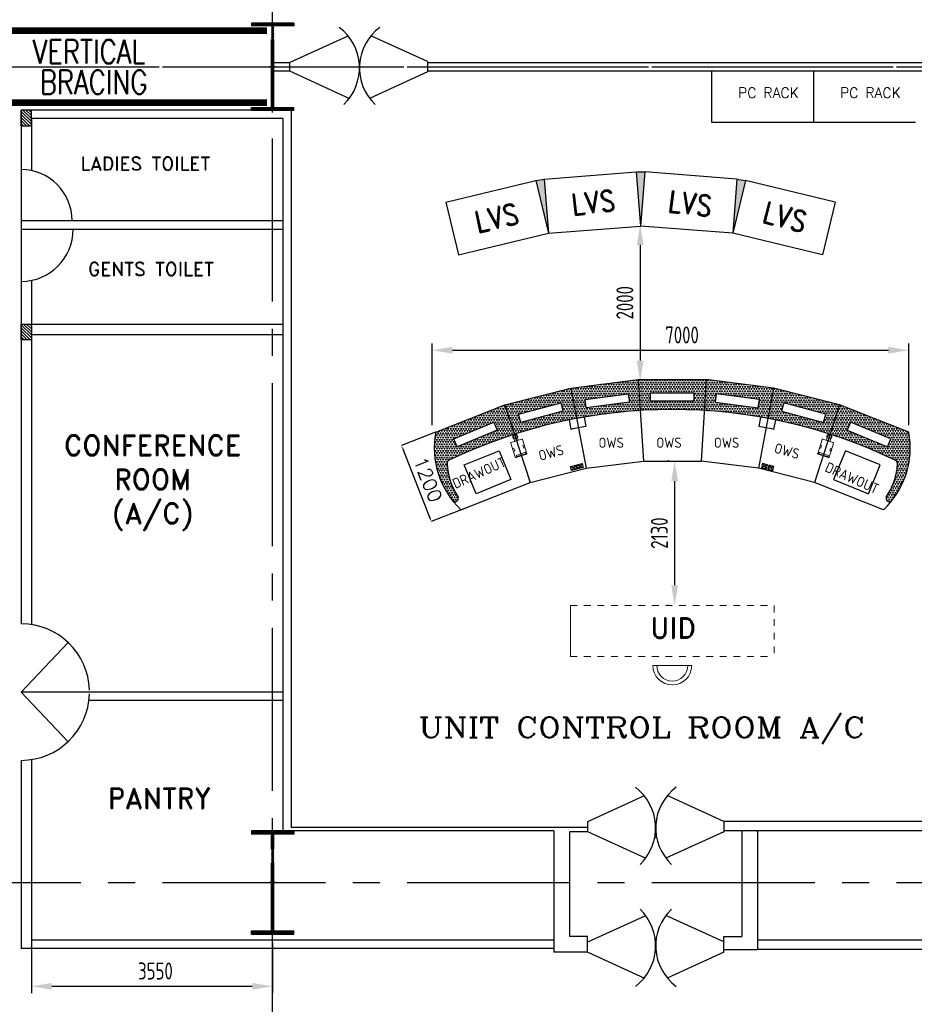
# Model space of a CAD drawing. Extents: x -287416 to 4934791, y -504132 to 1826789.
# Tile 21 of 256: x 58341 to 71505, y -245428 to -230944. Entities that reach past the tile are written whole.
import ezdxf
from ezdxf.enums import TextEntityAlignment as Align

# ---------------------------------------------------------------- set-up
doc = ezdxf.new("R2010")
doc.units = 0
doc.header["$LTSCALE"] = 800
doc.header["$MEASUREMENT"] = 0
for name, pattern in [('CENTER', [2, 1.25, -0.25, 0.25, -0.25]), ('CENTER2', [1.125, 0.75, -0.125, 0.125, -0.125]), ('DASHDOT', [1, 0.5, -0.25, 0, -0.25]), ('HIDDEN', [0.375, 0.25, -0.125]), ('HIDDENS', [0.25, 0.125, -0.125])]:
    doc.linetypes.add(name, pattern=pattern)
doc.layers.get('0').update_dxf_attribs({"linetype": 'CONTINUOUS'})
doc.layers.get('DEFPOINTS').update_dxf_attribs({"linetype": 'CONTINUOUS'})
for name, color, linetype, lineweight in [('AM_8', 1, 'CONTINUOUS', 5), ('DIM', 4, 'CONTINUOUS', 15), ('DOOR', 235, 'CONTINUOUS', 13), ('LVSOWS', 6, 'CONTINUOUS', 9), ('pnl', 251, 'HIDDENS', 9), ('T', 3, 'CONTINUOUS', 15)]:
    doc.layers.add(name, color=color, linetype=linetype, lineweight=lineweight)
for name, color, linetype in [('COL', 1, 'CENTER'), ('GRID', 8, 'CENTER'), ('HATCH', 9, 'CONTINUOUS'), ('pnltxt', 4, 'CONTINUOUS'), ('REV3', 2, 'CONTINUOUS'), ('STR', 2, 'CONTINUOUS'), ('WALL', 6, 'CONTINUOUS'), ('WALLH', 2, 'CONTINUOUS')]:
    doc.layers.add(name, color=color, linetype=linetype)
doc.styles.add('ROMANC', font='romanc')
doc.styles.add('ROMAND', font='romand')
doc.styles.add('ROMANS', font='ISO9.shx', dxfattribs={"width": 0.8})
doc.styles.add('S1', font='SIMPLEX.SHX', dxfattribs={"height": 200})
doc.styles.add('S3', font='ROMANS1.SHX', dxfattribs={"width": 0.8})
doc.dimstyles.new('GS', dxfattribs={"dimscale": 100, "dimtxt": 2.5, "dimasz": 3, "dimexe": 1, "dimexo": 1, "dimgap": 1, "dimtad": 1, "dimdec": 0, "dimzin": 0, "dimdsep": 46, "dimtxsty": 'ROMANS', "dimcen": 0.09, "dimclrd": 4, "dimclre": 8, "dimclrt": 3, "dimadec": 0, "dimazin": 0, "dimtfac": 1, "dimtdec": 0, "dimtofl": 0, "dimtmove": 0, "dimatfit": 3, "dimfxl": 1, "dimtolj": 1, "dimtzin": 0, "dimarcsym": 0})
doc.dimstyles.new('STANDARD$0', dxfattribs={"dimtxt": 250, "dimasz": 200, "dimexe": 0, "dimexo": 0, "dimgap": 100, "dimtad": 1, "dimdec": 0, "dimzin": 0, "dimdsep": 46, "dimtxsty": 'S1', "dimcen": 0, "dimadec": 0, "dimazin": 0, "dimtfac": 1, "dimtdec": 0, "dimtmove": 2, "dimatfit": 3, "dimfxl": 1, "dimtolj": 1, "dimtzin": 0, "dimarcsym": 0})
pattern_1 = [(45, (0, 0), (-8.838834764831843, 8.838834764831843), [])]
pattern_2 = [(59.99999999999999, (61291.48303662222, -213297.3196702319), (-18.74999996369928, 32.47595262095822), [18.75, -18.75]), (120, (61291.48303662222, -213297.3196702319), (-37.49999996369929, 2.09582324e-08), [18.74999999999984, -18.74999999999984]), (0, (61282.10803662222, -213281.0816939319), (18.75, 32.4759526), [18.75, -18.75])]
pattern_3 = [(314.9999999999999, (-329779.1361765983, -139544.3382745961), (-22.09708691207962, -22.0970869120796), [])]

# ---------------------------------------------------------------- blocks, each defined once
blk = doc.blocks.new('A$C1C927E47')
at = {"layer": 'COL'}
h = blk.add_hatch(dxfattribs=at)
h.set_pattern_fill('ANSI31', color=256, scale=100, style=0)
h.set_pattern_definition(pattern_1)
h.paths.add_polyline_path([(16.00000000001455, 0), (0, 0), (0, -709.9999999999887), (16.00000000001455, -709.9999999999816)])
h.paths.add_polyline_path([(16, 710.0000000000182), (-2.91038e-11, 710.0000000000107), (-1.45519e-11, 0), (16.00000000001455, 0)])
h.paths.add_polyline_path([(1.45519e-11, 710.0000000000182), (-15.99999999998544, 710.0000000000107), (-16.00000000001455, -7.276000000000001e-12), (0, 0)])
h.paths.add_polyline_path([(2.91038e-11, 0), (-16, -7.276000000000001e-12), (-16.00000000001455, -709.9999999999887), (1.45519e-11, -709.9999999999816)])
h.paths.add_polyline_path([(-310, -709.9999999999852), (-310, -759.9999999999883), (-1.45519e-11, -759.9999999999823), (0, -709.9999999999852)])
h.paths.add_polyline_path([(310, -759.9999999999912), (310, -709.9999999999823), (-1.45519e-11, -709.9999999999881), (2.91038e-11, -759.9999999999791)])
h.paths.add_polyline_path([(310, 710.0000000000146), (310, 760.0000000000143), (-1.45519e-11, 760.0000000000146), (-1.45519e-11, 710.0000000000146)])
h.paths.add_polyline_path([(-310, 760.0000000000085), (-310, 710.0000000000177), (-2.91038e-11, 710.0000000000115), (2.91038e-11, 760.0000000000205)])
for p, q in [((310, 760.0000000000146), (-310, 760.0000000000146)), ((-310, 760.0000000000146), (-310, 710.0000000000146)), ((310, 760.0000000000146), (310, 710.0000000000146)), ((310, 710.0000000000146), (-310, 710.0000000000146)), ((-16, -709.9999999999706), (-16, 710.0000000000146)), ((16, -709.9999999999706), (16, 710.0000000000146)), ((-310, -709.9999999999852), (310, -709.9999999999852)), ((-310, -759.9999999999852), (-310, -709.9999999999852)), ((310, -759.9999999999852), (310, -709.9999999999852)), ((-310, -759.9999999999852), (310, -759.9999999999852))]:
    blk.add_line(p, q, dxfattribs=at)
at = {"layer": 'COL', "color": 2}
for p, q in [((0, -792.4075188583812), (0, 792.4075188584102)), ((44.0151448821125, 0), (-44.0151448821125, 0)), ((44.0151448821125, 0), (-44.0151448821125, 0))]:
    blk.add_line(p, q, dxfattribs=at)
blk = doc.blocks.new('A$C14326149')
at = {"layer": 'COL'}
h = blk.add_hatch(dxfattribs=at)
h.set_pattern_fill('ANSI31', color=256, scale=100, style=0)
h.set_pattern_definition(pattern_1)
h.paths.add_polyline_path([(310, 640.0000000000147), (0, 640.0000000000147), (0, 600.0000000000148), (310, 600.0000000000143)])
h.paths.add_polyline_path([(0, 600.0000000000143), (-2.84e-14, 640.0000000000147), (-310, 640.0000000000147), (-310, 600.0000000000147)])
h.paths.add_polyline_path([(0, -639.9999999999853), (0, -599.9999999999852), (-310, -599.9999999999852), (-310, -639.9999999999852)])
h.paths.add_polyline_path([(0, -599.9999999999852), (0, -639.9999999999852), (310, -639.9999999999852), (310, -599.9999999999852)])
h.paths.add_polyline_path([(-16, 0), (0, 0), (0, 600.0000000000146), (-16, 600.0000000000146)])
h.paths.add_polyline_path([(0, 0), (16, 0), (16, 600.0000000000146), (0, 600.0000000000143)])
h.paths.add_polyline_path([(16, 0), (0, 0), (0, -599.9999999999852), (16, -599.9999999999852)])
h.paths.add_polyline_path([(-16, -599.9999999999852), (0, -599.9999999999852), (0, 0), (-16, 0)])
for p, q in [((310, 640.0000000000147), (-310, 640.0000000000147)), ((-310, 640.0000000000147), (-310, 600.0000000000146)), ((310, 600.0000000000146), (-310, 600.0000000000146)), ((-16, -599.9999999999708), (-16, 600.0000000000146)), ((16, -599.9999999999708), (16, 600.0000000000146)), ((310, 640.0000000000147), (310, 600.0000000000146)), ((-310, -599.9999999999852), (310, -599.9999999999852)), ((-310, -639.9999999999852), (-310, -599.9999999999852)), ((-310, -639.9999999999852), (310, -639.9999999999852)), ((310, -639.9999999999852), (310, -599.9999999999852))]:
    blk.add_line(p, q, dxfattribs=at)
at = {"layer": 'COL', "color": 2}
for p, q in [((0, -672.407518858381), (0, 672.4075188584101)), ((44.0151448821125, 0), (-44.0151448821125, 0))]:
    blk.add_line(p, q, dxfattribs=at)
blk = doc.blocks.new('A$C291670A8')
for p, q in [((-500, 0), (500, 0)), ((-500, 0), (-425, -1200)), ((500, 0), (425, -1200)), ((-425, -1200), (425, -1200))]:
    blk.add_line(p, q)
blk = doc.blocks.new('A$C166273C7')
at = {"layer": 'AM_8'}
for points in [[(100.6453793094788, -76.63372377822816), (-51.09066684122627, -119.5180554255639, 0.4142135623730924), (-57.99400961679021, -131.8608208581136), (-0.0186365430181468, -336.9929412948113, 0.4142135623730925), (12.32412888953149, -343.8962840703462), (164.0601750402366, -301.0119524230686, 0.4142135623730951), (170.9635178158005, -288.6691869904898), (112.9881447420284, -83.5370665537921, 0.4142135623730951)], [(28.51773200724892, -328.92786299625), (149.4040092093, -294.7624333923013, 0.4142135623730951), (156.307351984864, -282.4196679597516), (153.4042268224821, -272.1476474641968), (13.27184141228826, -311.7524997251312), (16.17496657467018, -322.0245202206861, 0.4142135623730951)]]:
    blk.add_lwpolyline(points, format="xyb", close=True, dxfattribs=at)
blk.add_lwpolyline([(33.51484912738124, -28.96049908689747), (50.95738277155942, -90.6767714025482), (0.4655785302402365, -104.9469948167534), (-16.97695511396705, -43.23072250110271), (-15.4971697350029, -42.81249882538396)], dxfattribs=at)
for points in [[(5.49409339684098, -52.87205719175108), (10.21089829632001, -51.53897233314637), (15.54029967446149, -70.3957963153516), (10.82349477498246, -71.72888117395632)], [(20.89452297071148, -48.51951772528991), (16.17771807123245, -49.85260258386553), (21.50711944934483, -68.70942656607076), (26.22392434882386, -67.37634170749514)], [(-24.02330772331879, -252.0581001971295), (-5.331318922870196, -246.7752852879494), (-16.20276891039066, -208.3092354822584), (-34.89475771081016, -213.5920503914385)], [(146.9588466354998, -203.734345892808), (128.2668578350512, -209.0171608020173), (117.3954078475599, -170.5511109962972), (136.0873966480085, -165.268296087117)]]:
    blk.add_lwpolyline(points, close=True, dxfattribs=at)
for radius, start, end in [(37.00000000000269, 329.2748023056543, 238.909500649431), (25.46593749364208, 15.78159446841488, 195.7815944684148)]:
    blk.add_arc((9.008839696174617, -35.88649895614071), radius, start, end, dxfattribs=at)
blk = doc.blocks.new('*D321')
at = {"color": 1, "lineweight": -2, "transparency": 16777216}
for p, q in [((64461.26547285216, -237010.6993009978), (63956.88704787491, -237208.9523351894)), ((63972.6831732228, -237245.7224986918), (64382.40067514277, -238288.0907486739)), ((64900.24851062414, -238127.5224259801), (64395.87008564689, -238325.7754601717))]:
    blk.add_line(p, q, dxfattribs=at)
at = {"color": 1, "transparency": 16777216}
for points in [[(63978.88774613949, -237243.2837040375), (63966.47860030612, -237248.1612933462), (63958.05040529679, -237208.4950611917)], [(64388.60524805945, -238285.6519540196), (64376.19610222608, -238290.5295433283), (64397.03344306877, -238325.318186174)]]:
    blk.add_solid(points, dxfattribs=at)
at = {"layer": 'DEFPOINTS', "color": 0, "transparency": 16777216}
for p in [(64463.12684472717, -237009.9676626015), (64902.10988249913, -238126.7907875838), (64397.03344306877, -238325.318186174)]:
    blk.add_point(p, dxfattribs=at)
at = {"color": 0, "transparency": 16777216, "insert": (64347.62311714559, -237705.9186920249), "char_height": 200, "attachment_point": 5, "rotation": 291.4580062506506, "style": 'S1'}
blk.add_mtext('1200', dxfattribs=at)
blk = doc.blocks.new('*D280')
at = {"layer": 'DEFPOINTS', "color": 0, "transparency": 16777216}
for p in [(67471.25104303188, -233956.9676625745), (67471.25104303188, -236258.9676625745), (67484.25104303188, -236258.9676625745)]:
    blk.add_point(p, dxfattribs=at)
at = {"layer": 'DIM', "color": 4, "lineweight": -2, "transparency": 16777216}
blk.add_line((67471.25104303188, -234256.9676625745), (67471.25104303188, -235958.9676625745), dxfattribs=at)
at = {"layer": 'DIM', "color": 8, "lineweight": -2, "transparency": 16777216}
blk.add_line((67384.25104303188, -236258.9676625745), (67371.25104303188, -236258.9676625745), dxfattribs=at)
at = {"layer": 'DIM', "color": 4, "transparency": 16777216}
for points in [[(67421.25104303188, -234256.9676625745), (67521.25104303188, -234256.9676625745), (67471.25104303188, -233956.9676625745)], [(67421.25104303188, -235958.9676625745), (67521.25104303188, -235958.9676625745), (67471.25104303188, -236258.9676625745)]]:
    blk.add_solid(points, dxfattribs=at)
at = {"layer": 'DIM', "color": 3, "transparency": 16777216, "insert": (67246.25104303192, -235107.9676625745), "char_height": 250, "attachment_point": 5, "rotation": 90, "style": 'ROMANS'}
blk.add_mtext('\\A1;2000', dxfattribs=at)
blk = doc.blocks.new('*D281')
at = {"layer": 'DEFPOINTS', "color": 0, "transparency": 16777216}
for p in [(71423.25104303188, -235806.9159065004), (64411.25104303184, -237009.9676625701), (71423.25104303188, -237009.9676625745)]:
    blk.add_point(p, dxfattribs=at)
at = {"layer": 'DIM', "color": 8, "lineweight": -2, "transparency": 16777216}
for p, q in [((64411.25104303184, -236909.9676625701), (64411.25104303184, -235706.9159065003)), ((71423.25104303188, -236909.9676625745), (71423.25104303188, -235706.9159065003))]:
    blk.add_line(p, q, dxfattribs=at)
at = {"layer": 'DIM', "color": 4, "lineweight": -2, "transparency": 16777216}
blk.add_line((64711.25104303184, -235806.9159065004), (71123.25104303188, -235806.9159065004), dxfattribs=at)
at = {"layer": 'DIM', "color": 4, "transparency": 16777216}
for points in [[(64711.25104303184, -235756.9159065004), (64711.25104303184, -235856.9159065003), (64411.25104303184, -235806.9159065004)], [(71123.25104303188, -235756.9159065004), (71123.25104303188, -235856.9159065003), (71423.25104303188, -235806.9159065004)]]:
    blk.add_solid(points, dxfattribs=at)
at = {"layer": 'DIM', "color": 3, "transparency": 16777216, "insert": (68087.25104303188, -235581.9159065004), "char_height": 250, "attachment_point": 5, "style": 'ROMANS'}
blk.add_mtext('\\A1;7000', dxfattribs=at)
blk = doc.blocks.new('*D297')
at = {"layer": 'DEFPOINTS', "color": 0, "transparency": 16777216}
for p in [(67993.2788426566, -237433.2268303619), (67978.27884265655, -239563.2268303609), (67993.2788426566, -239563.2268303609)]:
    blk.add_point(p, dxfattribs=at)
at = {"layer": 'DIM', "color": 8, "lineweight": -2, "transparency": 16777216}
for p, q in [((67893.2788426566, -237433.2268303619), (67878.27884265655, -237433.2268303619)), ((67893.2788426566, -239563.2268303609), (67878.27884265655, -239563.2268303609))]:
    blk.add_line(p, q, dxfattribs=at)
at = {"layer": 'DIM', "color": 4, "lineweight": -2, "transparency": 16777216}
blk.add_line((67978.27884265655, -237733.2268303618), (67978.27884265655, -239263.2268303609), dxfattribs=at)
at = {"layer": 'DIM', "color": 4, "transparency": 16777216}
for points in [[(67928.27884265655, -237733.2268303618), (68028.27884265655, -237733.2268303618), (67978.27884265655, -237433.2268303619)], [(67928.27884265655, -239263.2268303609), (68028.27884265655, -239263.2268303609), (67978.27884265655, -239563.2268303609)]]:
    blk.add_solid(points, dxfattribs=at)
at = {"layer": 'DIM', "color": 3, "transparency": 16777216, "insert": (67753.2788426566, -238496.7268303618), "char_height": 250, "attachment_point": 5, "rotation": 90, "style": 'ROMANS'}
blk.add_mtext('\\A1;2130', dxfattribs=at)
blk = doc.blocks.new('*D300')
at = {"layer": 'DEFPOINTS', "color": 0, "transparency": 16777216}
for p in [(58513.06182832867, -244334.3283193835), (62063.06182832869, -244417.6029930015), (62063.06182832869, -245163.5590539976)]:
    blk.add_point(p, dxfattribs=at)
at = {"layer": 'DIM', "color": 8, "lineweight": -2, "transparency": 16777216}
for p, q in [((58513.06182832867, -244434.3283193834), (58513.06182832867, -245263.5590539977)), ((62063.06182832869, -244517.6029930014), (62063.06182832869, -245263.5590539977))]:
    blk.add_line(p, q, dxfattribs=at)
at = {"layer": 'DIM', "color": 4, "lineweight": -2, "transparency": 16777216}
blk.add_line((58813.06182832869, -245163.5590539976), (61763.06182832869, -245163.5590539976), dxfattribs=at)
at = {"layer": 'DIM', "color": 4, "transparency": 16777216}
for points in [[(58813.06182832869, -245113.5590539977), (58813.06182832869, -245213.5590539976), (58513.06182832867, -245163.5590539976)], [(61763.06182832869, -245113.5590539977), (61763.06182832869, -245213.5590539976), (62063.06182832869, -245163.5590539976)]]:
    blk.add_solid(points, dxfattribs=at)
at = {"layer": 'DIM', "color": 3, "transparency": 16777216, "insert": (60338.56730397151, -244938.5590539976), "char_height": 250, "attachment_point": 5, "style": 'ROMANS'}
blk.add_mtext('\\A1;3550', dxfattribs=at)

msp = doc.modelspace()

# ---------------------------------------------------------------- hatches: boundary and pattern name
at = {"layer": 'AM_8'}
h = msp.add_hatch(dxfattribs=at)
h.set_pattern_fill('TRIANG', color=256, scale=100, style=0)
h.set_pattern_definition(pattern_2)
edge = h.paths.add_edge_path()
edge.add_line((67471.64437961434, -236693.1778276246), (67443.18894388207, -236237.8908559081))
edge.add_line((67443.18894388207, -236237.8908559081), (66450.97104504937, -236362.4044745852))
edge.add_line((66450.97104504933, -236362.4044745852), (66535.78100018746, -236810.0064281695))
edge.add_arc((67942.89743856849, -244274.9948622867), 7596.448445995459, 93.55668312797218, 100.67474399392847, ccw=False)
h.paths.add_polyline_path([(66660.20671582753, -236530.8727927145), (67295.86845252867, -236447.1863374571), (67312.32253726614, -236572.167519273), (66676.66080056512, -236655.8539745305)], flags=16)
h = msp.add_hatch(dxfattribs=at)
h.set_pattern_fill('TRIANG', color=256, scale=100, style=0)
h.set_pattern_definition(pattern_2)
edge = h.paths.add_edge_path()
edge.add_line((68443.18894388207, -236237.8908559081), (67443.18894388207, -236237.8908559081))
edge.add_line((67443.18894388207, -236237.8908559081), (67471.64437961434, -236693.1778276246))
edge.add_arc((67942.89743856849, -244274.9948622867), 7596.448445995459, 86.43892811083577, 93.55668312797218, ccw=False)
edge.add_line((68414.73125068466, -236693.2139470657), (68443.18894388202, -236237.8908559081))
h.paths.add_polyline_path([(67621.50799441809, -236431.7772517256), (68262.65483118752, -236431.7772517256), (68262.65483118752, -236557.8368912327), (67621.50799441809, -236557.8368912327)], flags=16)
h = msp.add_hatch(dxfattribs=at)
h.set_pattern_fill('TRIANG', color=256, scale=100, style=0)
h.set_pattern_definition(pattern_2)
edge = h.paths.add_edge_path()
edge.add_line((69350.57677912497, -236810.1125546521), (69435.40684271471, -236362.4044745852))
edge.add_line((69435.40684271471, -236362.4044745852), (68443.18894388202, -236237.8908559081))
edge.add_line((68443.18894388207, -236237.8908559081), (68414.73125068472, -236693.2139470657))
edge.add_arc((67942.89743856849, -244274.9948622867), 7596.448445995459, 79.32093555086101, 86.43892811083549, ccw=False)
h.paths.add_polyline_path([(69209.71708719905, -236655.8539745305), (68574.0553504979, -236572.167519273), (68590.50943523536, -236447.1863374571), (69226.17117193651, -236530.8727927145)], flags=16)
h = msp.add_hatch(dxfattribs=at)
h.set_pattern_fill('TRIANG', color=256, scale=100, style=0)
h.set_pattern_definition(pattern_2)
edge = h.paths.add_edge_path()
edge.add_line((66535.78100018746, -236810.0064281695), (66450.97104504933, -236362.4044745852))
edge.add_line((66450.97104504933, -236362.4044745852), (65481.97832752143, -236609.4937567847))
edge.add_line((65481.97832752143, -236609.4937567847), (65621.50051158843, -237041.9356685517))
edge.add_arc((67942.89743856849, -244274.9948622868), 7596.448445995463, 100.67474399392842, 107.79364934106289, ccw=False)
h.paths.add_polyline_path([(65682.7239478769, -236745.5624977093), (66302.02423595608, -236579.6214856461), (66334.65087147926, -236701.3857470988), (65715.35058340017, -236867.3267591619)], flags=16)
h = msp.add_hatch(dxfattribs=at)
h.set_pattern_fill('TRIANG', color=256, scale=100, style=0)
h.set_pattern_definition(pattern_2)
edge = h.paths.add_edge_path()
edge.add_arc((70254.28400914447, -237077.5374909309), 37.0000000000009, 73.43467988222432, 74.94314112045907, ccw=False)
edge.add_line((70264.83301489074, -237042.0731640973), (70404.39956024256, -236609.4937567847))
edge.add_line((70404.39956024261, -236609.4937567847), (69435.40684271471, -236362.4044745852))
edge.add_line((69435.40684271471, -236362.4044745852), (69350.57677912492, -236810.1125546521))
edge.add_arc((67942.89743856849, -244274.9948622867), 7596.448445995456, 72.20950800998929, 79.32093555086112, ccw=False)
h.paths.add_polyline_path([(70171.02730436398, -236867.3267591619), (69551.72701628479, -236701.3857470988), (69584.35365180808, -236579.6214856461), (70203.65393988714, -236745.5624977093)], flags=16)
h = msp.add_hatch(dxfattribs=at)
h.set_pattern_fill('TRIANG', color=256, scale=100, style=0)
h.set_pattern_definition(pattern_2)
edge = h.paths.add_edge_path()
edge.add_arc((64679.17288782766, -237470.7992619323), 50.00000000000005, 114.72983839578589, 182.8046612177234, ccw=False)
edge.add_arc((67942.89743856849, -244274.9948622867), 7596.448445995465, 107.7936493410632, 115.61944197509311, ccw=False)
edge.add_line((65621.50051158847, -237041.9356685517), (65481.97832752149, -236609.4937567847))
edge.add_line((65481.97832752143, -236609.4937567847), (64463.12684473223, -237009.9676625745))
edge.add_arc((65700.10961386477, -237241.5161043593), 1258.467739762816, 169.3976098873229, 219.1098693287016)
edge.add_arc((64741.48380812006, -237983.0660400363), 55.27090800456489, 251.1398531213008, 376.3658872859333)
edge.add_arc((65591.87169166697, -237426.0864140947), 963.7933821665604, 182.8046612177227, 214.1765489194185, ccw=False)
h.paths.add_polyline_path([(65320.25135101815, -236865.9733849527), (65368.49228654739, -236982.4373057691), (64776.14984672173, -237227.7935779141), (64727.90891119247, -237111.3296570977)], flags=16)
h = msp.add_hatch(dxfattribs=at)
h.set_pattern_fill('TRIANG', color=256, scale=100, style=0)
h.set_pattern_definition(pattern_2)
edge = h.paths.add_edge_path()
edge.add_arc((70294.5061960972, -237426.0864140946), 963.7933821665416, 325.82345108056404, 357.19533878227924, ccw=False)
edge.add_arc((71144.89407964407, -237983.0660400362), 55.27090800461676, 163.6341127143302, 288.8601468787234)
edge.add_arc((70186.26827389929, -237241.5161043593), 1258.467739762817, 320.8901306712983, 370.6023901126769)
edge.add_line((71423.25104303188, -237009.9676625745), (70404.39956024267, -236609.4937567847))
edge.add_line((70404.39956024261, -236609.4937567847), (70264.8330148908, -237042.0731640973))
edge.add_arc((70254.28400914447, -237077.5374909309), 37.00000000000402, 69.44912546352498, 73.43467988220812, ccw=False)
edge.add_arc((67942.89743856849, -244274.9948622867), 7596.448445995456, 64.409077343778, 72.18275857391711, ccw=False)
edge.add_arc((71207.20499993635, -237470.7992619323), 49.9999999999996, -2.8046612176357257, 70.2155162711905, ccw=False)
h.paths.add_polyline_path([(71158.46897657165, -237111.3296570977), (71110.22804104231, -237227.7935779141), (70517.88560121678, -236982.4373057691), (70566.126536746, -236865.9733849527)], flags=16)
at = {"layer": 'COL', "linetype": 'ByBlock'}
h = msp.add_hatch(dxfattribs=at)
h.set_pattern_fill('DOTS', color=256, scale=300, style=0)
h.set_pattern_definition([(0, (-918675.4589696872, -335251.4191697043), (9.375, 18.75), [0, -18.75])])
h.paths.add_polyline_path([(66058.31889633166, -233289.2535856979), (65934.32988182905, -233308.8915163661), (66121.08617291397, -234086.7874526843)])
h.paths.add_polyline_path([(67539.66102337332, -233182.5492155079), (67414.1264702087, -233182.549215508), (67476.89374679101, -233980.0830824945)])
h.paths.add_polyline_path([(69019.45761175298, -233308.8915163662), (68895.46859725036, -233289.2535856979), (68832.70132066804, -234086.7874526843)])
at = {"layer": 'REV3', "linetype": 'Continuous'}
h = msp.add_hatch(dxfattribs=at)
h.set_pattern_fill('ANSI31', color=256, scale=250, angle=360, style=0)
h.set_pattern_definition(pattern_3)
h.paths.add_polyline_path([(58363.06182832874, -232503.7219642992), (58513.67682630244, -232503.7219642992), (58513.67682630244, -232273.7219642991), (58363.06182832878, -232273.7219642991)])
h = msp.add_hatch(dxfattribs=at)
h.set_pattern_fill('ANSI31', color=256, scale=250, angle=360, style=0)
h.set_pattern_definition(pattern_3)
h.paths.add_polyline_path([(58363.06182832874, -235421.4632146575), (58513.67682630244, -235421.4632146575), (58513.67682630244, -235651.4632146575), (58363.06182832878, -235651.4632146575)])

# ---------------------------------------------------------------- linework, layer by layer
for p, q in [((67443.18894388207, -236237.8908559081), (67518.18894388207, -237437.8908559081)), ((68443.18894388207, -236237.8908559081), (68368.18894388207, -237437.8908559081)), ((64463.12684473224, -237009.9676625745), (65481.97832752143, -236609.4937567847)), ((65481.97832752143, -236609.4937567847), (65851.15991997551, -237753.7533216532)), ((70404.39956024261, -236609.4937567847), (70035.21796778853, -237753.7533216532)), ((71423.25104303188, -237009.9676625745), (70404.39956024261, -236609.4937567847)), ((66447.6960359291, -237518.2408893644), (66537.20199554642, -237553.5359356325)), ((66523.15642285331, -237498.5939419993), (66462.18034210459, -237573.4896619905)), ((66541.40499772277, -237493.8861339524), (66631.30443058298, -237529.3697415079)), ((66616.31591362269, -237474.2794807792), (66556.12714458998, -237549.0865951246)), ((69344.97289004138, -237493.8861339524), (69255.07345718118, -237529.3697415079)), ((69270.06197414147, -237474.2794807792), (69330.25074317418, -237549.0865951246)), ((69438.68185183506, -237518.2408893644), (69349.17589221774, -237553.5359356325)), ((69363.22146491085, -237498.5939419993), (69424.19754565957, -237573.4896619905)), ((64833.27884265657, -238153.8457959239), (65851.15991997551, -237753.7533216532)), ((71053.09904510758, -238153.8457959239), (70035.21796778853, -237753.7533216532))]:
    msp.add_line(p, q)
at = {"color": 3}
for p, q in [((66645.4704012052, -236790.0336152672), (66671.61856306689, -236929.296764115)), ((69240.90748655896, -236790.0336152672), (69214.75932469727, -236929.296764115)), ((66426.38817876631, -236831.5445007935), (66452.99758567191, -236970.7202546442)), ((69459.98970899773, -236831.5445007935), (69433.38030209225, -236970.7202546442))]:
    msp.add_line(p, q, dxfattribs=at)
for points in [[(66660.20671582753, -236530.8727927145), (67295.86845252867, -236447.1863374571), (67312.32253726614, -236572.167519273), (66676.66080056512, -236655.8539745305)], [(67621.50799441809, -236431.7772517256), (68262.65483118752, -236431.7772517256), (68262.65483118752, -236557.8368912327), (67621.50799441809, -236557.8368912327)], [(69226.17117193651, -236530.8727927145), (68590.50943523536, -236447.1863374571), (68574.0553504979, -236572.167519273), (69209.71708719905, -236655.8539745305)], [(65682.7239478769, -236745.5624977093), (66302.02423595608, -236579.6214856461), (66334.65087147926, -236701.3857470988), (65715.35058340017, -236867.3267591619)], [(70203.65393988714, -236745.5624977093), (69584.35365180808, -236579.6214856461), (69551.72701628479, -236701.3857470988), (70171.02730436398, -236867.3267591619)], [(64727.90891119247, -237111.3296570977), (65320.25135101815, -236865.9733849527), (65368.49228654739, -236982.4373057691), (64776.14984672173, -237227.7935779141)], [(71158.46897657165, -237111.3296570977), (70566.126536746, -236865.9733849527), (70517.88560121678, -236982.4373057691), (71110.22804104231, -237227.7935779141)], [(66537.52320851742, -237553.8467464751), (66462.2262412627, -237573.620585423), (66447.6653566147, -237518.1740705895), (66522.96232386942, -237498.4002316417)], [(66631.2201643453, -237529.6278715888), (66555.9231970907, -237549.4017105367), (66541.3623124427, -237493.9551957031), (66616.65927969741, -237474.1813567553)], [(69255.15772341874, -237529.6278715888), (69330.45469067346, -237549.4017105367), (69345.01557532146, -237493.9551957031), (69269.71860806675, -237474.1813567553)], [(69348.85467924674, -237553.8467464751), (69424.15164650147, -237573.620585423), (69438.71253114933, -237518.1740705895), (69363.41556389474, -237498.4002316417)]]:
    msp.add_lwpolyline(points, close=True)
at = {"color": 1, "linetype": 'HIDDEN', "ltscale": 150}
for points in [[(65569.70216601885, -237708.2701380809), (65056.89039523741, -237917.8890488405), (64883.59533904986, -237493.9399675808), (65396.40710983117, -237284.3210568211)], [(70316.67572174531, -237708.2701380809), (70829.4874925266, -237917.8890488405), (71002.78254871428, -237493.9399675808), (70489.97077793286, -237284.3210568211)]]:
    msp.add_lwpolyline(points, close=True, dxfattribs=at)
for centre, radius, start, end in [((67942.89743856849, -244274.9948622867), 7596.448445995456, 64.40907734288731, 115.6312298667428), ((65700.10961386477, -237241.5161043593), 1258.467739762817, 169.3976098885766, 226.4649201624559), ((70186.26827389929, -237241.5161043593), 1258.467739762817, 313.5350798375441, 10.60239011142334), ((64679.17288782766, -237470.7992619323), 50.00000000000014, 109.7844837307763, 182.8046612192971), ((65591.87169166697, -237426.0864140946), 963.7933821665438, 182.8046612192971, 214.1765489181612), ((70294.5061960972, -237426.0864140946), 963.7933821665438, 325.8234510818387, 357.1953387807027), ((71207.20499993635, -237470.7992619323), 50.00000000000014, 357.1953387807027, 70.21551626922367), ((64741.48380812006, -237983.0660400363), 55.2709080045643, 251.1398531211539, 16.36588728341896), ((71144.89407964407, -237983.0660400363), 55.2709080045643, 163.634112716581, 288.8601468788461)]:
    msp.add_arc(centre, radius, start, end)
at = {"color": 3}
for centre, start, end in [((68020.66257588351, -244402.3378483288), 100.2329792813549, 101.9116446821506), ((67865.71531188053, -244402.3378483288), 78.08835531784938, 79.76702071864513)]:
    msp.add_arc(centre, 7595.163828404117, start, end, dxfattribs=at)
at = {"layer": 'COL', "linetype": 'ByBlock'}
for p, q in [((66058.31889633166, -233289.2535856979), (67414.1264702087, -233182.549215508)), ((67414.1264702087, -233182.549215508), (67476.89374679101, -233980.0830824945)), ((67414.1264702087, -233182.549215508), (67539.66102337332, -233182.5492155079)), ((67539.66102337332, -233182.5492155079), (67476.89374679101, -233980.0830824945)), ((68895.46859725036, -233289.2535856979), (67539.66102337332, -233182.5492155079)), ((64611.9067900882, -233626.3772112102), (65934.32988182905, -233308.8915163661)), ((65934.32988182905, -233308.8915163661), (66058.31889633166, -233289.2535856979)), ((65934.32988182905, -233308.8915163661), (66121.08617291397, -234086.7874526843)), ((66058.31889633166, -233289.2535856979), (66121.08617291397, -234086.7874526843)), ((68895.46859725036, -233289.2535856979), (68832.70132066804, -234086.7874526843)), ((69019.45761175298, -233308.8915163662), (68832.70132066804, -234086.7874526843)), ((68895.46859725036, -233289.2535856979), (69019.45761175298, -233308.8915163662)), ((70341.88070349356, -233626.3772112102), (69019.45761175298, -233308.8915163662)), ((64611.9067900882, -233626.3772112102), (64798.66308117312, -234404.2731475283)), ((70341.88070349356, -233626.3772112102), (70155.12441240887, -234404.2731475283)), ((66121.08617291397, -234086.7874526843), (67476.89374679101, -233980.0830824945)), ((68832.70132066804, -234086.7874526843), (67476.89374679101, -233980.0830824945)), ((64798.66308117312, -234404.2731475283), (66121.08617291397, -234086.7874526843)), ((70155.12441240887, -234404.2731475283), (68832.70132066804, -234086.7874526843))]:
    msp.add_line(p, q, dxfattribs=at)
at = {"layer": 'DIM'}
for p, q in [((58363.06182832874, -231635.2027067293), (58363.06182832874, -231639.0540828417)), ((66443.75585930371, -239563.2268303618), (66443.75585930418, -240313.2268303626))]:
    msp.add_line(p, q, dxfattribs=at)
at = {"layer": 'GRID', "linetype": 'CENTER2', "ltscale": 4}
for p, q in [((62063.06182809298, -274689.51146172), (62063.06182846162, -208311.8049522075)), ((-15158.94342231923, -231635.2026840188), (85527.18998875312, -231635.1923703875)), ((50794.85924624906, -231635.1954434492), (85506.31041377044, -231635.1954943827)), ((50794.85924659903, -231635.2031811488), (85506.31041412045, -231635.2032320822)), ((-15158.94342231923, -243635.2016901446), (85506.31041412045, -243635.2032359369))]:
    msp.add_line(p, q, dxfattribs=at)
at = {"layer": 'GRID', "color": 6, "linetype": 'ByBlock', "ltscale": 4}
for p, q in [((62079.06182832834, -231571.6960743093), (62310.19242020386, -231571.6960743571)), ((64342.08540300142, -231571.6960747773), (73047.06182797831, -231571.6960765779)), ((62079.06182832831, -231696.6960743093), (62310.19242017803, -231696.6960743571)), ((64342.08540300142, -231696.6960747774), (73047.06182797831, -231696.6960765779))]:
    msp.add_line(p, q, dxfattribs=at)
at = {"layer": 'LVSOWS'}
msp.add_line((68229.50585930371, -240444.6892858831), (67658.00585930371, -240444.6892858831), dxfattribs=at)
for radius in [285.75, 228.6]:
    msp.add_arc((67943.75585930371, -240444.6892858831), radius, 180, 0, dxfattribs=at)
at = {"layer": 'pnl'}
for p, q in [((66443.75585930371, -239563.2268303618), (69443.75585930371, -239563.2268303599)), ((69443.75585930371, -239563.2268303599), (69443.75585930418, -240313.2268303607)), ((66443.75585930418, -240313.2268303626), (69443.75585930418, -240313.2268303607))]:
    msp.add_line(p, q, dxfattribs=at)
at = {"layer": 'REV3', "linetype": 'Continuous'}
for p, q in [((58363.06182832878, -232503.7219642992), (58363.06182832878, -232273.7219642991)), ((58513.67682630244, -232503.7219642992), (58513.67682630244, -232273.7219642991)), ((58363.06182832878, -235421.4632146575), (58363.06182832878, -235651.4632146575)), ((58513.67682630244, -235421.4632146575), (58513.67682630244, -235651.4632146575))]:
    msp.add_line(p, q, dxfattribs=at)
for points in [[(58363.06182832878, -232503.7219642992), (58513.67682630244, -232503.7219642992), (58513.67682630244, -232273.7219642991), (58363.06182832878, -232273.7219642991)], [(58363.06182832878, -235421.4632146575), (58513.67682630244, -235421.4632146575), (58513.67682630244, -235651.4632146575), (58363.06182832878, -235651.4632146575)]]:
    msp.add_lwpolyline(points, close=True, dxfattribs=at)
at = {"layer": 'STR', "color": 7, "linetype": 'DASHDOT', "const_width": 100}
for points in [[(52338.0618024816, -231105.2031961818), (61979.06148944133, -231105.2031961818)], [(52338.0618024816, -232165.2031961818), (61979.06148944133, -232165.2031961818)]]:
    msp.add_lwpolyline(points, dxfattribs=at)
at = {"layer": 'WALL'}
for p, q in [((62310.1924202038, -231571.6960743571), (63176.08957766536, -231179.910939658)), ((64342.08540300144, -231559.0862425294), (63508.08122833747, -231179.910939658)), ((62310.19242020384, -231571.6960743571), (62310.19242017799, -231696.6960743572)), ((64342.08540300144, -231559.0862425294), (64342.08540300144, -231711.3201595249)), ((62310.1299540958, -231696.6960743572), (63194.45602487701, -232101.3988783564)), ((64342.08540300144, -231711.3201595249), (63489.71478112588, -232101.3988783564)), ((58363.06182832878, -232275.1954584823), (58363.06182832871, -239829.5397416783)), ((62338.06182832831, -232275.1954584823), (58363.06182832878, -232275.1954584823)), ((62338.09168010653, -232275.2028270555), (62338.09168010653, -242828.1955084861)), ((58513.67624152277, -232399.6110392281), (58513.47849128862, -233165.2052868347)), ((62213.06183922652, -232399.6110392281), (58513.67624152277, -232399.6110392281)), ((62213.06183922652, -232399.6110392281), (62213.06182790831, -242877.6735120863)), ((58363.67670487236, -233900.0926420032), (62213.06183761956, -233900.092109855)), ((58363.67672215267, -234025.0926420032), (62213.06183748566, -234025.092109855)), ((58513.06182832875, -234778.3248199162), (58513.06182832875, -239840.8827730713)), ((58513.67683757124, -235425.1954967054), (62213.67610213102, -235425.1954584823)), ((58513.06182832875, -235575.1954574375), (62213.06183582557, -235575.1954584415)), ((58363.06182832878, -240834.5067672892), (59053.39417707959, -240104.1453632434)), ((58363.06182832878, -240834.5067672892), (59053.39417707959, -241564.8681713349)), ((62213.06183009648, -240834.5067678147), (58363.06182835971, -240834.5067673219)), ((62213.06182996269, -240959.5067678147), (59361.12698766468, -240959.5067674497)), ((58363.06182832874, -241839.4737929), (58363.0618283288, -244609.5701992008)), ((58513.06182832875, -241828.1307615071), (58513.06182832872, -244484.5738968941)), ((66701.14750493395, -242737.9887507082), (67535.15167959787, -242358.8134478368)), ((68701.14750493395, -242737.9887507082), (67867.14333026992, -242358.8134478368)), ((66697.12392444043, -242737.9887507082), (66697.12392444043, -242892.2535681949)), ((68701.14750493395, -242737.9887507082), (68701.14750493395, -242892.9884234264)), ((73970.09112410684, -242737.7593418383), (68706.28026263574, -242737.8744827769)), ((66201.14750493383, -242877.7718245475), (62213.06182790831, -242877.6735120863)), ((66697.12392144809, -242828.1955084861), (62338.09168010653, -242828.1955084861)), ((66201.14750493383, -242877.7718245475), (66201.14750493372, -244662.2535681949)), ((66697.12392444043, -242892.2535681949), (66431.14750493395, -242892.2535681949)), ((66431.14750493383, -242892.2535681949), (66431.14750493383, -244432.253568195)), ((66697.12392444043, -242888.3813171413), (67553.51812680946, -243280.3013865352)), ((67696.88641824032, -242892.9888590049), (67701.48026881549, -242892.9888570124)), ((67699.94719441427, -242792.9786063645), (67698.3125565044, -242792.9786063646)), ((67698.31310520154, -242792.9889565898), (67699.94664999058, -242792.9889559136)), ((67699.28684198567, -242842.5918538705), (67699.00936316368, -242842.5918470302)), ((68701.14750493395, -242890.2226677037), (67848.77688305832, -243280.3013865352)), ((68695.10397821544, -242892.9884260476), (68701.14750493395, -242892.9884234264)), ((73970.09112410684, -242875.1731144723), (68701.14750493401, -242875.3030020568)), ((68967.15674366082, -242877.8400109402), (68967.15674366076, -244432.253568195)), ((69197.15674366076, -242891.7088954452), (69197.15674366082, -242877.8456807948)), ((69197.15674366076, -242877.8456807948), (69197.15674366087, -244622.253568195)), ((67686.90345516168, -242967.9888633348), (67711.63455030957, -242967.9888526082)), ((66701.14750493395, -244510.0196511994), (67553.51812680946, -244119.9409323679)), ((68701.14750493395, -244510.0196511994), (67848.77688305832, -244119.9409323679)), ((66201.14750194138, -244484.7634200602), (58513.06182832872, -244484.5738968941)), ((66697.12392444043, -244432.253568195), (66431.1146857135, -244432.253568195)), ((66697.12392444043, -244662.2535681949), (66697.12392444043, -244432.253568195)), ((68701.14750493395, -244432.253568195), (68967.15674366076, -244432.253568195)), ((68701.14750493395, -244662.2535681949), (68701.14750493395, -244432.253568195)), ((73063.06182834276, -244484.9325768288), (69197.15674066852, -244484.8372763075)), ((66201.14750194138, -244609.7634200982), (58363.0618283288, -244609.5701992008)), ((67698.31310520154, -244607.2533623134), (67699.94664999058, -244607.2533629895)), ((68701.14750493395, -244622.253568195), (69197.15674366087, -244622.253568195)), ((73063.06182834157, -244622.3488687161), (69197.15674366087, -244622.253568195)), ((66697.12392444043, -244662.2535681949), (66201.14750493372, -244662.2535681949)), ((66701.14750493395, -244662.2535681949), (67535.15167959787, -245041.4288710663)), ((68701.14750493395, -244662.2535681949), (67867.14333026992, -245041.4288710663))]:
    msp.add_line(p, q, dxfattribs=at)
for centre, radius, start, end in [((62595.85983126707, -231653.4907015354), 744.4347720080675, 313.7440326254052, 53.21504394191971), ((64077.07873338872, -231652.807734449), 737.2117854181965, 126.1175782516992, 226.9233451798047), ((58363.67670487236, -233900.0926420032), 750.0000000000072, 7.920751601e-06, 90.00000792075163), ((58363.67672258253, -234028.2020939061), 764.8529361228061, 270.0000079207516, 7.920751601e-06), ((58362.35709183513, -240836.3290433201), 1006.789548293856, 1.711791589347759, 89.95989387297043), ((58362.35709183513, -240832.6844912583), 1006.789548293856, 270.0401061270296, 358.2882084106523), ((66954.92193319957, -242832.3932097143), 744.4347720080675, 313.7440326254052, 53.21504394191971), ((68436.14083532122, -242831.7102426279), 737.2117854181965, 126.1175782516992, 226.9233451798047), ((66954.92193319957, -244567.8491091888), 744.4347720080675, 306.7849560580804, 46.25596737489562), ((68436.14083532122, -244568.5320762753), 737.2117854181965, 133.0766548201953, 233.8824217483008)]:
    msp.add_arc(centre, radius, start, end, dxfattribs=at)
at = {"layer": 'WALLH'}
for p, q in [((68520.53630841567, -231700.9444107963), (68520.53630841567, -232450.9444107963)), ((70020.53630841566, -231700.9444107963), (70020.53630841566, -232450.9444107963)), ((70020.53630841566, -231700.9444107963), (70020.53630841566, -232450.9444107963)), ((68520.53630841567, -232450.9444107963), (70020.53630841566, -232450.9444107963)), ((70020.53630841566, -232450.9444107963), (71520.53630841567, -232450.9444107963))]:
    msp.add_line(p, q, dxfattribs=at)

# ---------------------------------------------------------------- block references
for name, p, rotation in [('A$C291670A8', (66947.07999446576, -236300.1476652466), 7.152668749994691), ('A$C291670A8', (65966.47468628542, -236485.9491156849), 14.30533749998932), ('A$C166273C7', (65621.77602689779, -237042.0052248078), 2.100077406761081)]:
    msp.add_blockref(name, p, dxfattribs=dict(rotation=rotation))
msp.add_blockref('A$C291670A8', (67943.18894388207, -236237.8908559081))
at = {"xscale": -1}
for name, p, rotation in [('A$C291670A8', (68939.29789329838, -236300.1476652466), 352.8473312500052), ('A$C291670A8', (69919.90320147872, -236485.9491156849), 345.6946625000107), ('A$C166273C7', (70264.60186086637, -237042.0052248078), 357.8999225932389)]:
    msp.add_blockref(name, p, dxfattribs=dict(at, rotation=rotation))
at = {"layer": 'COL'}
msp.add_blockref('A$C14326149', (62063.06182832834, -231635.1954584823), dxfattribs=at)
at = {"layer": 'HATCH'}
for p in [(62063.06182832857, -243635.1954584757), (62063.06182832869, -243635.1954741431)]:
    msp.add_blockref('A$C1C927E47', p, dxfattribs=at)

# ---------------------------------------------------------------- texts
at = {"layer": 'DOOR', "ltscale": 101, "style": 'ROMAND'}
for s, height, p in [('PC RACK', 150, (69358.79568785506, -232018.5507683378)), ('PC RACK', 150, (70858.79568785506, -232018.5507683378)), ('LADIES TOILET', 200, (60189.40095544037, -233059.9971104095)), ('GENTS TOILET', 200, (60272.24313514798, -234612.4727580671)), ('UID', 300, (67953.63366487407, -239893.9792053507)), ('PANTRY', 300, (60395.90928862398, -242396.7904984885))]:
    msp.add_text(s, height=height, dxfattribs=at).set_placement(p, align=Align.MIDDLE)
at = {"layer": 'DOOR', "insert": (60298.07561159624, -237055.2005285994), "char_height": 300, "width": 1131.549201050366, "attachment_point": 2, "style": 'ROMAND'}
msp.add_mtext('CONFERENCE ROOM (A/C)', dxfattribs=at)
at = {"layer": 'pnltxt', "style": 'ROMAND', "width": 0.85}
for rotation, p in [(6.370716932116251, (66777.46384544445, -233634.7818465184)), (352.9087267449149, (68205.52078137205, -233653.0434802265)), (12.46390785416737, (65357.57009421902, -233860.3222767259)), (345.2734793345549, (69598.58437040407, -233849.0713138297))]:
    msp.add_text('LVS', height=312.5, rotation=rotation, dxfattribs=at).set_placement(p, align=Align.MIDDLE)
at = {"layer": 'pnltxt', "style": 'ROMANS'}
for s, rotation, p in [('OWS', 0.2584759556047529, (66858.98303361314, -237242.5974482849)), ('OWS', 0.2584759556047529, (67708.98303361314, -237242.5974482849)), ('OWS', 359.7415240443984, (68555.9710798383, -237240.4707203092)), ('OWS', 15.25847595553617, (65999.9991539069, -237435.6875408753)), ('OWS', 344.7415240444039, (69431.56877282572, -237311.6198282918)), ('DRAWOUT', 24.25847595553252, (64752.33136462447, -237848.9284582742)), ('DRAWOUT', 335.7415240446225, (70176.76018481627, -237582.0910150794))]:
    msp.add_text(s, height=150, rotation=rotation, dxfattribs=at).set_placement(p)
at = {"layer": 'T'}
for s, height, style, width, p in [('VERTICAL', 350, 'S3', 0.8, (58533.99253029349, -231589.0224564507)), ('BRACING', 350, 'S3', 0.8, (58637.86181450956, -232037.5751485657)), ('UNIT CONTROL ROOM A/C', 300, 'ROMANC', 1.199999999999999, (64207.91854685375, -241503.8884111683))]:
    msp.add_text(s, height=height, dxfattribs=dict(at, style=style, width=width)).set_placement(p)
at = {"layer": 'T', "insert": (70696.29355038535, -299576.8187940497), "char_height": 400, "attachment_point": 1, "rotation": 90, "style": 'ROMANC'}
msp.add_mtext_dynamic_manual_height_columns('\\pi110.05;SOOT BLOWER MCC ON \\P\\pi605.28;RAISED CHEQUERED \\P\\pi1643.4;PLATE FLOOR', width=7496.283114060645, gutter_width=2000, heights=[0], dxfattribs=at)
at = {"layer": 'T', "insert": (53978.55227275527, -235983.9387515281, 207.705192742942), "char_height": 400, "width": 3753.308613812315, "attachment_point": 1, "style": 'S3'}
msp.add_mtext('\\pi619.51;STAIRCASE \\P\\pi787.13;15.5M TO \\P\\pi1251.9;21.0M', dxfattribs=at)

# ---------------------------------------------------------------- dimensions: what is measured, and where the dimension line sits
dim = msp.add_linear_dim(base=(64397.03344306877, -238325.318186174), p1=(64463.12684472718, -237009.9676626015), p2=(64902.10988249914, -238126.7907875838), angle=291.45800625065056, dimstyle='STANDARD$0', override={"dimtxt": 80, "dimasz": 40, "dimexe": 1.25, "dimexo": 2, "dimgap": 0.625, "dimtad": 0, "dimzin": 8, "dimsah": 1, "dimcen": 2.5, "dimclrd": 1, "dimclre": 1, "dimtdec": 2, "dimtolj": 0, "dimtzin": 8})
dim.commit()
dim.dimension.update_dxf_attribs({"geometry": '*D321', "text_midpoint": (64347.62311714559, -237705.9186920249), "dimtype": 161})
at = {"layer": 'DIM'}
dim = msp.add_linear_dim(base=(67471.25104303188, -236258.9676625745), p1=(67471.25104303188, -233956.9676625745), p2=(67484.25104303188, -236258.9676625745), angle=90, text='2000', dimstyle='GS', dxfattribs=at)
dim.commit()
dim.dimension.update_dxf_attribs({"geometry": '*D280', "text_midpoint": (67246.25104303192, -235107.9676625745)})
dim = msp.add_linear_dim(base=(71423.25104303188, -235806.9159065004), p1=(64411.25104303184, -237009.9676625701), p2=(71423.25104303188, -237009.9676625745), text='7000', dimstyle='GS', dxfattribs=at)
dim.commit()
dim.dimension.update_dxf_attribs({"geometry": '*D281', "text_midpoint": (68087.25104303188, -235806.9159065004), "dimtype": 160})
dim = msp.add_linear_dim(base=(67978.27884265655, -239563.2268303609), p1=(67993.2788426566, -237433.2268303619), p2=(67993.2788426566, -239563.2268303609), angle=90, dimstyle='GS', dxfattribs=at)
dim.commit()
dim.dimension.update_dxf_attribs({"geometry": '*D297', "text_midpoint": (67978.2788426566, -238496.7268303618), "dimtype": 160})
dim = msp.add_linear_dim(base=(62063.06182832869, -245163.5590539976), p1=(58513.06182832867, -244334.3283193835), p2=(62063.06182832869, -244417.6029930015), dimstyle='GS', dxfattribs=at)
dim.commit()
dim.dimension.update_dxf_attribs({"geometry": '*D300', "text_midpoint": (60338.56730397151, -245163.5590539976), "dimtype": 160})

doc.saveas('drawing.dxf')
